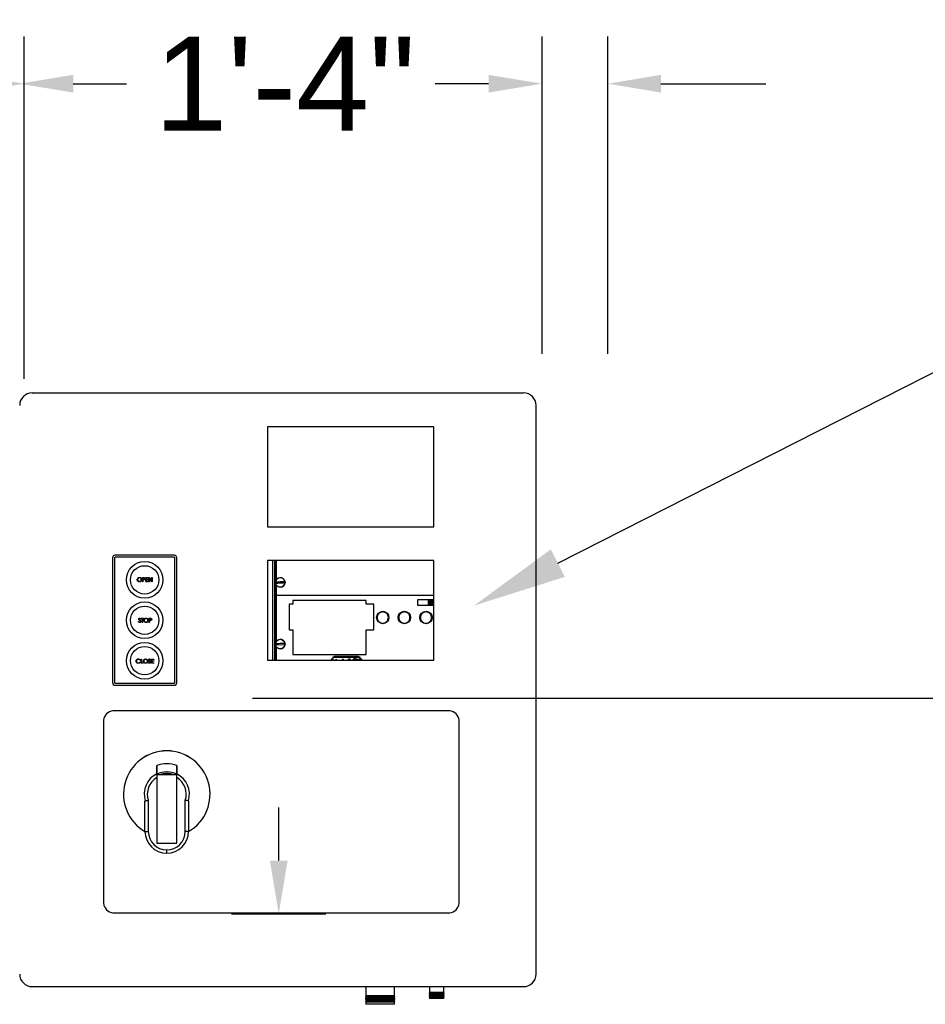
# Model space of a CAD drawing. Header units: inches. Extents: x 144.9 to 238.4, y 214.8 to 247.7.
# Tile 152 of 256: x 183.454 to 184.358, y 222.015 to 222.998. Entities that reach past the tile are written whole.
import ezdxf
from ezdxf import colors
from ezdxf.entities.mleader import LeaderData, LeaderLine
from ezdxf.math import Vec2, Vec3

# ---------------------------------------------------------------- set-up
doc = ezdxf.new("R2010")
doc.units = ezdxf.units.IN
doc.header["$LTSCALE"] = 0.25
doc.header["$MEASUREMENT"] = 0
doc.layers.add('ANNOTATIONS', color=1, linetype='Continuous')
doc.layers.add('MOTOR RH', color=7, linetype='Continuous')
doc.styles.add('ARIAL', font='arial.ttf', dxfattribs={"height": 0.09375})

msp = doc.modelspace()

# ---------------------------------------------------------------- linework, layer by layer
at = {"layer": 'ANNOTATIONS'}
for p, q in [((183.45805, 222.63902), (183.45805, 222.98082)), ((183.9753, 222.66413), (183.9753, 222.98082)), ((184.04098, 222.66413), (184.04098, 222.98082)), ((183.50696, 222.93369), (183.5601, 222.93369)), ((183.92186, 222.93369), (183.86872, 222.93369)), ((184.09412, 222.93369), (184.19872, 222.93369)), ((183.68615, 222.32049), (184.7371, 222.32049)), ((183.7123, 222.15824), (183.7123, 222.21138)), ((183.66517, 222.1051), (183.75944, 222.1051))]:
    msp.add_line(p, q, dxfattribs=at)
for points in [[(183.38038, 222.92075), (183.38038, 222.94664), (183.45805, 222.93369)], [(183.50696, 222.94255), (183.50696, 222.92484), (183.45382, 222.93369)], [(183.92186, 222.94255), (183.92186, 222.92484), (183.975, 222.93369)], [(184.09412, 222.94255), (184.09412, 222.92484), (184.04098, 222.93369)], [(183.70345, 222.15824), (183.72116, 222.15824), (183.7123, 222.1051)]]:
    msp.add_solid(points, dxfattribs=at)
at = {"layer": 'MOTOR RH'}
for p, q in [((183.95693, 222.62495), (183.466, 222.62495)), ((183.96941, 222.04488), (183.96941, 222.61248)), ((183.86735, 222.59125), (183.70098, 222.59125)), ((183.70098, 222.59125), (183.70098, 222.49143)), ((183.86735, 222.49143), (183.86735, 222.59125)), ((183.70098, 222.49143), (183.86735, 222.49143)), ((183.54628, 222.46032), (183.54628, 222.33588)), ((183.54828, 222.46032), (183.54828, 222.33588)), ((183.60785, 222.46294), (183.5489, 222.46294)), ((183.60785, 222.46094), (183.5489, 222.46094)), ((183.60847, 222.33588), (183.60847, 222.46032)), ((183.61047, 222.33588), (183.61047, 222.46032)), ((183.86735, 222.45771), (183.70098, 222.45771)), ((183.70098, 222.45771), (183.70098, 222.35816)), ((183.7065, 222.35816), (183.7065, 222.45771)), ((183.70834, 222.35816), (183.70834, 222.45771)), ((183.70873, 222.35816), (183.70873, 222.45771)), ((183.70912, 222.43715), (183.70912, 222.45771)), ((183.70978, 222.45771), (183.70978, 222.43857)), ((183.70984, 222.43866), (183.70984, 222.45771)), ((183.86735, 222.35816), (183.86735, 222.45771)), ((183.57618, 222.44076), (183.57699, 222.44076)), ((183.57618, 222.4366), (183.57618, 222.44076)), ((183.57655, 222.44034), (183.57655, 222.43895)), ((183.57731, 222.44034), (183.57655, 222.44034)), ((183.57655, 222.43895), (183.57728, 222.43894)), ((183.57685, 222.43852), (183.57655, 222.43852)), ((183.57655, 222.43852), (183.57655, 222.4366)), ((183.57959, 222.4366), (183.57959, 222.44076)), ((183.57959, 222.44076), (183.58193, 222.44076)), ((183.58193, 222.44034), (183.57996, 222.44034)), ((183.57996, 222.44034), (183.57996, 222.43906)), ((183.57996, 222.43906), (183.58193, 222.43906)), ((183.58193, 222.43863), (183.57996, 222.43863)), ((183.57996, 222.43863), (183.57996, 222.43703)), ((183.58193, 222.44076), (183.58193, 222.44034)), ((183.58193, 222.43906), (183.58193, 222.43863)), ((183.58268, 222.4366), (183.58268, 222.44076)), ((183.58268, 222.44076), (183.58276, 222.44076)), ((183.58276, 222.44076), (183.58551, 222.43749)), ((183.58305, 222.43987), (183.58305, 222.4366)), ((183.5858, 222.4366), (183.58305, 222.43987)), ((183.58551, 222.44076), (183.58588, 222.44076)), ((183.58551, 222.43749), (183.58551, 222.44076)), ((183.58588, 222.44076), (183.58588, 222.4366)), ((183.57655, 222.4366), (183.57618, 222.4366)), ((183.58193, 222.4366), (183.57959, 222.4366)), ((183.57996, 222.43703), (183.58193, 222.43703)), ((183.58193, 222.43703), (183.58193, 222.4366)), ((183.58305, 222.4366), (183.58268, 222.4366)), ((183.58588, 222.4366), (183.5858, 222.4366)), ((183.70912, 222.37558), (183.70912, 222.43458)), ((183.70978, 222.43316), (183.70978, 222.377)), ((183.70984, 222.43307), (183.70984, 222.3771)), ((183.86735, 222.42277), (183.70984, 222.42277)), ((183.72284, 222.41425), (183.72284, 222.38871)), ((183.72622, 222.41425), (183.72284, 222.41425)), ((183.72622, 222.41771), (183.72622, 222.41425)), ((183.79957, 222.41771), (183.72622, 222.41771)), ((183.79957, 222.41425), (183.79957, 222.41771)), ((183.80713, 222.41425), (183.79957, 222.41425)), ((183.80713, 222.38871), (183.80713, 222.41425)), ((183.86735, 222.41844), (183.85083, 222.41844)), ((183.85083, 222.41844), (183.85083, 222.4132)), ((183.85083, 222.4132), (183.86735, 222.4132)), ((183.8618, 222.4132), (183.8618, 222.41844)), ((183.86232, 222.4132), (183.86232, 222.41844)), ((183.86329, 222.41844), (183.86329, 222.4132)), ((183.86344, 222.4132), (183.86344, 222.41844)), ((183.86381, 222.41844), (183.86381, 222.4132)), ((183.86397, 222.4132), (183.86397, 222.41844)), ((183.86494, 222.41844), (183.86494, 222.4132)), ((183.86546, 222.41844), (183.86546, 222.4132)), ((183.57455, 222.39953), (183.57421, 222.39927)), ((183.57498, 222.40012), (183.57716, 222.40012)), ((183.57498, 222.3997), (183.57498, 222.40012)), ((183.57589, 222.3997), (183.57498, 222.3997)), ((183.57589, 222.39596), (183.57589, 222.3997)), ((183.57626, 222.3997), (183.57626, 222.39596)), ((183.57716, 222.3997), (183.57626, 222.3997)), ((183.57716, 222.40012), (183.57716, 222.3997)), ((183.58282, 222.40012), (183.58363, 222.40012)), ((183.58282, 222.39596), (183.58282, 222.40012)), ((183.58319, 222.3997), (183.58319, 222.39831)), ((183.58395, 222.3997), (183.58319, 222.3997)), ((183.57215, 222.39677), (183.5725, 222.39698)), ((183.57626, 222.39596), (183.57589, 222.39596)), ((183.58319, 222.39596), (183.58282, 222.39596)), ((183.58319, 222.39831), (183.58392, 222.3983)), ((183.58319, 222.39788), (183.58319, 222.39596)), ((183.58349, 222.39788), (183.58319, 222.39788)), ((183.72284, 222.38871), (183.72622, 222.38871)), ((183.72622, 222.38871), (183.72622, 222.364)), ((183.79957, 222.364), (183.79957, 222.38871)), ((183.79957, 222.38871), (183.80713, 222.38871)), ((183.70912, 222.35816), (183.70912, 222.37301)), ((183.7184, 222.37372), (183.70922, 222.37328)), ((183.70978, 222.37159), (183.70978, 222.35816)), ((183.70984, 222.3715), (183.70984, 222.35816)), ((183.72622, 222.36401), (183.79957, 222.36401)), ((183.72622, 222.364), (183.79957, 222.364)), ((183.72701, 222.364), (183.72701, 222.36401)), ((183.72753, 222.364), (183.72753, 222.36401)), ((183.72849, 222.36401), (183.72849, 222.364)), ((183.72865, 222.364), (183.72865, 222.36401)), ((183.72902, 222.36401), (183.72902, 222.364)), ((183.72918, 222.364), (183.72918, 222.36401)), ((183.73015, 222.36401), (183.73015, 222.364)), ((183.73066, 222.36401), (183.73066, 222.364)), ((183.7572, 222.364), (183.7572, 222.36401)), ((183.75785, 222.364), (183.75785, 222.36401)), ((183.76309, 222.36401), (183.76309, 222.364)), ((183.76375, 222.36401), (183.76375, 222.364)), ((183.76671, 222.35816), (183.76671, 222.36159)), ((183.76671, 222.36159), (183.79333, 222.36159)), ((183.79333, 222.36136), (183.76671, 222.36136)), ((183.79333, 222.36096), (183.76671, 222.36096)), ((183.76781, 222.36185), (183.76781, 222.36159)), ((183.79204, 222.36185), (183.76781, 222.36185)), ((183.77552, 222.35816), (183.77627, 222.35975)), ((183.77627, 222.35975), (183.77631, 222.35975)), ((183.77631, 222.35975), (183.77705, 222.35816)), ((183.78191, 222.35975), (183.78252, 222.35975)), ((183.78191, 222.35816), (183.78191, 222.35975)), ((183.79031, 222.35975), (183.79061, 222.35975)), ((183.79098, 222.35816), (183.79031, 222.35975)), ((183.79061, 222.35975), (183.79128, 222.35816)), ((183.79202, 222.35816), (183.79269, 222.35975)), ((183.79204, 222.36159), (183.79204, 222.36185)), ((183.79299, 222.35975), (183.79232, 222.35816)), ((183.79269, 222.35975), (183.79299, 222.35975)), ((183.79333, 222.36159), (183.79333, 222.35816)), ((183.57389, 222.35862), (183.57356, 222.35837)), ((183.57356, 222.35624), (183.57389, 222.35599)), ((183.57474, 222.35938), (183.57511, 222.35938)), ((183.57474, 222.35522), (183.57474, 222.35938)), ((183.57671, 222.35522), (183.57474, 222.35522)), ((183.57511, 222.35938), (183.57511, 222.35565)), ((183.57511, 222.35565), (183.57671, 222.35565)), ((183.57671, 222.35565), (183.57671, 222.35522)), ((183.58199, 222.35603), (183.58234, 222.35624)), ((183.58439, 222.35879), (183.58405, 222.35853)), ((183.5853, 222.35522), (183.5853, 222.35938)), ((183.5853, 222.35938), (183.58764, 222.35938)), ((183.58764, 222.35522), (183.5853, 222.35522)), ((183.58567, 222.35896), (183.58567, 222.35768)), ((183.58764, 222.35896), (183.58567, 222.35896)), ((183.58567, 222.35768), (183.58764, 222.35768)), ((183.58567, 222.35725), (183.58567, 222.35565)), ((183.58764, 222.35725), (183.58567, 222.35725)), ((183.58567, 222.35565), (183.58764, 222.35565)), ((183.58764, 222.35938), (183.58764, 222.35896)), ((183.58764, 222.35768), (183.58764, 222.35725)), ((183.58764, 222.35565), (183.58764, 222.35522)), ((183.70098, 222.35816), (183.86735, 222.35816)), ((183.76671, 222.35923), (183.76453, 222.35923)), ((183.76453, 222.35923), (183.76453, 222.35816)), ((183.76863, 222.35831), (183.76955, 222.35831)), ((183.76863, 222.35816), (183.76863, 222.35831)), ((183.76955, 222.35923), (183.76983, 222.35923)), ((183.76955, 222.35831), (183.76955, 222.35923)), ((183.76983, 222.35923), (183.76983, 222.35831)), ((183.76983, 222.35831), (183.77075, 222.35831)), ((183.77075, 222.35831), (183.77075, 222.35816)), ((183.77629, 222.35914), (183.77582, 222.35816)), ((183.77674, 222.35816), (183.77629, 222.35914)), ((183.78219, 222.35943), (183.78219, 222.35843)), ((183.78257, 222.35943), (183.78219, 222.35943)), ((183.78219, 222.35843), (183.78238, 222.35843)), ((183.79532, 222.35923), (183.79333, 222.35923)), ((183.79532, 222.35816), (183.79532, 222.35923)), ((183.5489, 222.33525), (183.60785, 222.33525)), ((183.5489, 222.33326), (183.60785, 222.33326)), ((183.88312, 222.30772), (183.54673, 222.30772)), ((183.53725, 222.29824), (183.53725, 222.11557)), ((183.8926, 222.11557), (183.8926, 222.29824)), ((183.61046, 222.24389), (183.59049, 222.24389)), ((183.59049, 222.24389), (183.59049, 222.17557)), ((183.61046, 222.17557), (183.61046, 222.24389)), ((183.5787, 222.18737), (183.5787, 222.21718)), ((183.58202, 222.21839), (183.58202, 222.18737)), ((183.61891, 222.18737), (183.61891, 222.21839)), ((183.62224, 222.21718), (183.62224, 222.18737)), ((183.5787, 222.18737), (183.58202, 222.18737)), ((183.62224, 222.18737), (183.61891, 222.18737)), ((183.59049, 222.17557), (183.61046, 222.17557)), ((183.60047, 222.16559), (183.60047, 222.16892)), ((183.54673, 222.10609), (183.88312, 222.10609)), ((183.466, 222.03241), (183.95693, 222.03241)), ((183.79942, 222.03241), (183.79942, 222.02328)), ((183.82803, 222.02328), (183.82803, 222.03241)), ((183.86274, 222.02694), (183.86241, 222.02675)), ((183.86241, 222.02675), (183.86274, 222.02656)), ((183.86241, 222.02675), (183.87771, 222.02675)), ((183.86274, 222.02628), (183.86241, 222.02608)), ((183.86241, 222.02608), (183.86274, 222.02589)), ((183.86241, 222.02608), (183.87771, 222.02608)), ((183.86274, 222.02561), (183.86241, 222.02542)), ((183.86274, 222.03241), (183.86274, 222.02694)), ((183.86274, 222.02694), (183.87738, 222.02694)), ((183.86274, 222.02656), (183.86274, 222.02628)), ((183.86274, 222.02656), (183.87738, 222.02656)), ((183.86274, 222.02628), (183.87738, 222.02628)), ((183.86274, 222.02589), (183.86274, 222.02561)), ((183.86274, 222.02589), (183.87738, 222.02589)), ((183.86274, 222.02561), (183.87738, 222.02561)), ((183.87738, 222.02694), (183.87738, 222.03241)), ((183.87771, 222.02675), (183.87738, 222.02694)), ((183.87738, 222.02656), (183.87771, 222.02675)), ((183.87738, 222.02628), (183.87738, 222.02656)), ((183.87771, 222.02608), (183.87738, 222.02628)), ((183.87738, 222.02589), (183.87771, 222.02608)), ((183.87738, 222.02561), (183.87738, 222.02589)), ((183.87771, 222.02542), (183.87738, 222.02561)), ((183.79942, 222.02328), (183.79909, 222.02309)), ((183.79909, 222.02309), (183.79942, 222.0229)), ((183.79909, 222.02309), (183.82837, 222.02309)), ((183.79942, 222.02245), (183.79909, 222.02226)), ((183.79909, 222.02226), (183.79942, 222.02207)), ((183.79909, 222.02226), (183.82837, 222.02226)), ((183.79942, 222.02162), (183.79909, 222.02143)), ((183.79909, 222.02143), (183.79942, 222.02123)), ((183.79909, 222.02143), (183.82837, 222.02143)), ((183.79942, 222.02079), (183.79909, 222.0206)), ((183.79909, 222.0206), (183.79942, 222.0204)), ((183.79909, 222.0206), (183.82837, 222.0206)), ((183.79942, 222.01996), (183.79909, 222.01976)), ((183.79909, 222.01976), (183.79942, 222.01957)), ((183.79909, 222.01976), (183.82837, 222.01976)), ((183.79942, 222.01912), (183.79909, 222.01893)), ((183.79909, 222.01893), (183.79942, 222.01874)), ((183.79909, 222.01893), (183.82837, 222.01893)), ((183.79942, 222.01829), (183.79909, 222.0181)), ((183.79909, 222.0181), (183.79942, 222.01791)), ((183.79909, 222.0181), (183.82837, 222.0181)), ((183.79942, 222.01746), (183.79909, 222.01727)), ((183.79909, 222.01727), (183.79942, 222.01708)), ((183.79909, 222.01727), (183.82837, 222.01727)), ((183.82803, 222.02328), (183.79942, 222.02328)), ((183.79942, 222.0229), (183.79942, 222.02245)), ((183.79942, 222.0229), (183.82803, 222.0229)), ((183.82803, 222.02245), (183.79942, 222.02245)), ((183.79942, 222.02207), (183.79942, 222.02162)), ((183.79942, 222.02207), (183.82803, 222.02207)), ((183.82803, 222.02162), (183.79942, 222.02162)), ((183.79942, 222.02123), (183.79942, 222.02079)), ((183.79942, 222.02123), (183.82803, 222.02123)), ((183.82803, 222.02079), (183.79942, 222.02079)), ((183.79942, 222.0204), (183.79942, 222.01996)), ((183.79942, 222.0204), (183.82803, 222.0204)), ((183.82803, 222.01996), (183.79942, 222.01996)), ((183.79942, 222.01957), (183.79942, 222.01912)), ((183.79942, 222.01957), (183.82803, 222.01957)), ((183.82803, 222.01912), (183.79942, 222.01912)), ((183.79942, 222.01874), (183.79942, 222.01829)), ((183.79942, 222.01874), (183.82803, 222.01874)), ((183.82803, 222.01829), (183.79942, 222.01829)), ((183.79942, 222.01791), (183.79942, 222.01746)), ((183.79942, 222.01791), (183.82803, 222.01791)), ((183.82803, 222.01746), (183.79942, 222.01746)), ((183.79942, 222.01708), (183.79942, 222.01477)), ((183.79942, 222.01708), (183.82803, 222.01708)), ((183.82837, 222.02309), (183.82803, 222.02328)), ((183.82803, 222.0229), (183.82837, 222.02309)), ((183.82803, 222.02245), (183.82803, 222.0229)), ((183.82837, 222.02226), (183.82803, 222.02245)), ((183.82803, 222.02207), (183.82837, 222.02226)), ((183.82803, 222.02162), (183.82803, 222.02207)), ((183.82837, 222.02143), (183.82803, 222.02162)), ((183.82803, 222.02123), (183.82837, 222.02143)), ((183.82803, 222.02079), (183.82803, 222.02123)), ((183.82837, 222.0206), (183.82803, 222.02079)), ((183.82803, 222.0204), (183.82837, 222.0206)), ((183.82803, 222.01996), (183.82803, 222.0204)), ((183.82837, 222.01976), (183.82803, 222.01996)), ((183.82803, 222.01957), (183.82837, 222.01976)), ((183.82803, 222.01912), (183.82803, 222.01957)), ((183.82837, 222.01893), (183.82803, 222.01912)), ((183.82803, 222.01874), (183.82837, 222.01893)), ((183.82803, 222.01829), (183.82803, 222.01874)), ((183.82837, 222.0181), (183.82803, 222.01829)), ((183.82803, 222.01791), (183.82837, 222.0181)), ((183.82803, 222.01746), (183.82803, 222.01791)), ((183.82837, 222.01727), (183.82803, 222.01746)), ((183.82803, 222.01708), (183.82837, 222.01727)), ((183.82803, 222.01477), (183.82803, 222.01708)), ((183.86241, 222.02542), (183.86274, 222.02523)), ((183.86241, 222.02542), (183.87771, 222.02542)), ((183.86274, 222.02495), (183.86241, 222.02475)), ((183.86241, 222.02475), (183.86274, 222.02456)), ((183.86241, 222.02475), (183.87771, 222.02475)), ((183.86274, 222.02428), (183.86241, 222.02409)), ((183.86241, 222.02409), (183.86274, 222.0239)), ((183.86241, 222.02409), (183.87771, 222.02409)), ((183.86274, 222.02362), (183.86241, 222.02342)), ((183.86241, 222.02342), (183.86274, 222.02323)), ((183.86241, 222.02342), (183.87771, 222.02342)), ((183.86274, 222.02295), (183.86241, 222.02276)), ((183.86241, 222.02276), (183.86274, 222.02257)), ((183.86241, 222.02276), (183.87771, 222.02276)), ((183.86274, 222.02228), (183.86241, 222.02209)), ((183.86241, 222.02209), (183.86274, 222.0219)), ((183.86241, 222.02209), (183.87771, 222.02209)), ((183.86274, 222.02523), (183.86274, 222.02495)), ((183.86274, 222.02523), (183.87738, 222.02523)), ((183.86274, 222.02495), (183.87738, 222.02495)), ((183.86274, 222.02456), (183.86274, 222.02428)), ((183.86274, 222.02456), (183.87738, 222.02456)), ((183.86274, 222.02428), (183.87738, 222.02428)), ((183.86274, 222.0239), (183.86274, 222.02362)), ((183.86274, 222.0239), (183.87738, 222.0239)), ((183.86274, 222.02362), (183.87738, 222.02362)), ((183.86274, 222.02323), (183.86274, 222.02295)), ((183.86274, 222.02323), (183.87738, 222.02323)), ((183.86274, 222.02295), (183.87738, 222.02295)), ((183.86274, 222.02257), (183.86274, 222.02228)), ((183.86274, 222.02257), (183.87738, 222.02257)), ((183.86274, 222.02228), (183.87738, 222.02228)), ((183.86274, 222.0219), (183.86274, 222.02043)), ((183.86274, 222.0219), (183.87738, 222.0219)), ((183.87738, 222.02043), (183.86274, 222.02043)), ((183.87738, 222.02523), (183.87771, 222.02542)), ((183.87738, 222.02495), (183.87738, 222.02523)), ((183.87771, 222.02475), (183.87738, 222.02495)), ((183.87738, 222.02456), (183.87771, 222.02475)), ((183.87738, 222.02428), (183.87738, 222.02456)), ((183.87771, 222.02409), (183.87738, 222.02428)), ((183.87738, 222.0239), (183.87771, 222.02409)), ((183.87738, 222.02362), (183.87738, 222.0239)), ((183.87771, 222.02342), (183.87738, 222.02362)), ((183.87738, 222.02323), (183.87771, 222.02342)), ((183.87738, 222.02295), (183.87738, 222.02323)), ((183.87771, 222.02276), (183.87738, 222.02295)), ((183.87738, 222.02257), (183.87771, 222.02276)), ((183.87738, 222.02228), (183.87738, 222.02257)), ((183.87771, 222.02209), (183.87738, 222.02228)), ((183.87738, 222.0219), (183.87771, 222.02209)), ((183.87738, 222.02043), (183.87738, 222.0219)), ((183.82803, 222.01477), (183.79942, 222.01477))]:
    msp.add_line(p, q, dxfattribs=at)
at = {"layer": 'MOTOR RH', "flags": 128}
for points in [[(183.70914, 222.43644), (183.71024, 222.43649), (183.71138, 222.43655), (183.71255, 222.43661), (183.71373, 222.43666), (183.71492, 222.43672), (183.71609, 222.43678), (183.71723, 222.43683), (183.71832, 222.43689)], [(183.7184, 222.43529), (183.7173, 222.43524), (183.71616, 222.43518), (183.71499, 222.43513), (183.71381, 222.43507), (183.71263, 222.43501), (183.71146, 222.43495), (183.71032, 222.4349), (183.70922, 222.43485)], [(183.70914, 222.37487), (183.71024, 222.37493), (183.71138, 222.37498), (183.71255, 222.37504), (183.71373, 222.3751), (183.71492, 222.37515), (183.71609, 222.37521), (183.71723, 222.37527), (183.71832, 222.37532)]]:
    msp.add_lwpolyline(points, dxfattribs=at)
at = {"layer": 'MOTOR RH'}
for centre, radius in [((183.57838, 222.43846), 0.0183), ((183.57838, 222.43846), 0.01414), ((183.71377, 222.43587), 0.00482), ((183.57838, 222.3981), 0.0183), ((183.57838, 222.3981), 0.01414), ((183.81621, 222.40082), 0.00622), ((183.83782, 222.40082), 0.00622), ((183.85944, 222.40082), 0.00622), ((183.57838, 222.35773), 0.0183), ((183.57838, 222.35773), 0.01414), ((183.71377, 222.3743), 0.00482)]:
    msp.add_circle(centre, radius, dxfattribs=at)
for centre, radius, start, end in [((183.466, 222.61248), 0.01248, 90, 180), ((183.95693, 222.61248), 0.01248, 0, 90), ((183.5489, 222.46032), 0.00262, 90, 180), ((183.5489, 222.46032), 0.000624, 90, 180), ((183.60785, 222.46032), 0.00262, 0, 90), ((183.60785, 222.46032), 0.000624, 0, 90), ((183.71377, 222.43587), 0.00466, 12.63519, 172.92017), ((183.71377, 222.43587), 0.00473, 173.04894, 192.50643), ((183.71377, 222.43587), 0.00466, 192.63519, 352.92017), ((183.71377, 222.43587), 0.00473, 353.04894, 12.50643), ((183.71377, 222.3743), 0.00473, 173.04894, 192.50643), ((183.71377, 222.3743), 0.00466, 12.63519, 172.92017), ((183.71377, 222.3743), 0.00466, 192.63519, 352.92017), ((183.71377, 222.3743), 0.00473, 353.04894, 12.50643), ((183.5489, 222.33588), 0.00262, 180, 270), ((183.5489, 222.33588), 0.000624, 180, 270), ((183.60785, 222.33588), 0.00262, 270, 0), ((183.60785, 222.33588), 0.000624, 270, 0), ((183.54823, 222.29674), 0.01108, 97.7581, 172.2419), ((183.88162, 222.29674), 0.01108, 7.7581, 82.2419), ((183.60047, 222.22454), 0.04323, 300.24251, 239.75753), ((183.60047, 222.22454), 0.04322, 300.24806, 239.75196), ((183.60047, 222.22454), 0.03025, 70.721, 109.2554), ((183.60047, 222.22454), 0.02257, 116.23161, 197.09777), ((183.60047, 222.22454), 0.02217, 63.22591, 116.74005), ((183.60047, 222.22454), 0.02061, 69.85267, 110.14733), ((183.60047, 222.22454), 0.02257, 342.90223, 63.7351), ((183.60047, 222.22454), 0.01944, 120.86903, 198.43237), ((183.60047, 222.22454), 0.01944, 341.56763, 59.09059), ((183.60047, 222.18737), 0.02178, 180, 270), ((183.60047, 222.18737), 0.01845, 180, 269.99537), ((183.60046, 222.18737), 0.02178, 270.02568, 0), ((183.60046, 222.18737), 0.01845, 270.02568, 0), ((183.54823, 222.11707), 0.01108, 187.7581, 262.2419), ((183.88162, 222.11707), 0.01108, 277.7581, 352.2419), ((183.466, 222.04488), 0.01248, 180, 270), ((183.95693, 222.04488), 0.01248, 270, 0)]:
    msp.add_arc(centre, radius, start, end, dxfattribs=at)
for points, knots in [([(183.57095, 222.43866), (183.57099, 222.43898), (183.57107, 222.43963), (183.57163, 222.44036), (183.57235, 222.44079), (183.57286, 222.44084), (183.57311, 222.44087)], [0, 0, 0, 0, 0.279731, 0.559326, 0.77968, 1, 1, 1, 1]), ([(183.57314, 222.4365), (183.57282, 222.43653), (183.57218, 222.4366), (183.57146, 222.43719), (183.57102, 222.4379), (183.57097, 222.43841), (183.57095, 222.43866)], [0, 0, 0, 0, 0.279663, 0.559353, 0.779636, 1, 1, 1, 1]), ([(183.57313, 222.44044), (183.57287, 222.44041), (183.57234, 222.44034), (183.57174, 222.43988), (183.57138, 222.43929), (183.57134, 222.43887), (183.57132, 222.43867)], [0, 0, 0, 0, 0.279627, 0.559351, 0.779632, 1, 1, 1, 1]), ([(183.57132, 222.43867), (183.57136, 222.4384), (183.57142, 222.43788), (183.57192, 222.43731), (183.57251, 222.43697), (183.57292, 222.43694), (183.57313, 222.43692)], [0, 0, 0, 0, 0.279417, 0.559078, 0.779478, 1, 1, 1, 1]), ([(183.57311, 222.44087), (183.57344, 222.44083), (183.57409, 222.44077), (183.57482, 222.44018), (183.57526, 222.43945), (183.5753, 222.43894), (183.57532, 222.43868)], [0, 0, 0, 0, 0.279766, 0.559356, 0.77957, 1, 1, 1, 1]), ([(183.57495, 222.43868), (183.57492, 222.43895), (183.57485, 222.43948), (183.57435, 222.44005), (183.57375, 222.44038), (183.57333, 222.44042), (183.57313, 222.44044)], [0, 0, 0, 0, 0.279463, 0.558871, 0.779515, 1, 1, 1, 1]), ([(183.57313, 222.43692), (183.57339, 222.43695), (183.57392, 222.43701), (183.57453, 222.43747), (183.57489, 222.43806), (183.57493, 222.43848), (183.57495, 222.43868)], [0, 0, 0, 0, 0.279831, 0.559389, 0.77965, 1, 1, 1, 1]), ([(183.57532, 222.43868), (183.57529, 222.43836), (183.57521, 222.43772), (183.57462, 222.437), (183.5739, 222.43656), (183.5734, 222.43652), (183.57314, 222.4365)], [0, 0, 0, 0, 0.279632, 0.559342, 0.779597, 1, 1, 1, 1]), ([(183.57791, 222.43859), (183.57771, 222.43857), (183.57736, 222.43852), (183.577, 222.43852), (183.57685, 222.43852)], [0, 0, 0, 0, 0.559697, 1, 1, 1, 1]), ([(183.57699, 222.44076), (183.57717, 222.44076), (183.57749, 222.44076), (183.5778, 222.44072), (183.57794, 222.4407)], [0, 0, 0, 0, 0.560312, 1, 1, 1, 1]), ([(183.57728, 222.43894), (183.57753, 222.43894), (183.57785, 222.43894), (183.57815, 222.43915), (183.57831, 222.43934), (183.57834, 222.43952), (183.57836, 222.43964)], [0, 0, 0, 0, 0.499719, 0.625348, 0.751078, 1, 1, 1, 1]), ([(183.57836, 222.43964), (183.57834, 222.43976), (183.57831, 222.43994), (183.57816, 222.44013), (183.57787, 222.44034), (183.57756, 222.44034), (183.57731, 222.44034)], [0, 0, 0, 0, 0.248963, 0.37473, 0.500379, 1, 1, 1, 1]), ([(183.57874, 222.43965), (183.57873, 222.43951), (183.57871, 222.43923), (183.5785, 222.4389), (183.57821, 222.43869), (183.57801, 222.43862), (183.57791, 222.43859)], [0, 0, 0, 0, 0.2801, 0.559328, 0.779458, 1, 1, 1, 1]), ([(183.57794, 222.4407), (183.57806, 222.44065), (183.57832, 222.44056), (183.57858, 222.44028), (183.57872, 222.43996), (183.57873, 222.43975), (183.57874, 222.43965)], [0, 0, 0, 0, 0.279707, 0.559375, 0.779503, 1, 1, 1, 1]), ([(183.57242, 222.39926), (183.57244, 222.39941), (183.57247, 222.3997), (183.57276, 222.40002), (183.5731, 222.4002), (183.57333, 222.40022), (183.57344, 222.40023)], [0, 0, 0, 0, 0.279549, 0.558796, 0.779376, 1, 1, 1, 1]), ([(183.57265, 222.39863), (183.57258, 222.39873), (183.57245, 222.39893), (183.57243, 222.39916), (183.57242, 222.39926)], [0, 0, 0, 0, 0.559837, 1, 1, 1, 1]), ([(183.5734, 222.3998), (183.57332, 222.3998), (183.57315, 222.39978), (183.57295, 222.39965), (183.57281, 222.39948), (183.5728, 222.39934), (183.57279, 222.39928)], [0, 0, 0, 0, 0.280272, 0.55993, 0.779919, 1, 1, 1, 1]), ([(183.57279, 222.39928), (183.5728, 222.39922), (183.57281, 222.3991), (183.5729, 222.39891), (183.573, 222.3988), (183.57307, 222.39874)], [0, 0, 0, 0, 0.2799479, 0.5597749, 1, 1, 1, 1]), ([(183.57421, 222.39927), (183.5741, 222.39942), (183.57393, 222.39963), (183.57363, 222.39979), (183.57348, 222.3998), (183.5734, 222.3998)], [0, 0, 0, 0, 0.559818, 0.77985, 1, 1, 1, 1]), ([(183.57344, 222.40023), (183.57357, 222.40022), (183.57383, 222.40019), (183.57423, 222.39995), (183.57443, 222.39969), (183.57455, 222.39953)], [0, 0, 0, 0, 0.279751, 0.559499, 1, 1, 1, 1]), ([(183.57759, 222.39803), (183.57763, 222.39835), (183.57771, 222.39899), (183.57828, 222.39972), (183.57899, 222.40015), (183.5795, 222.4002), (183.57975, 222.40023)], [0, 0, 0, 0, 0.279731, 0.559325, 0.779681, 1, 1, 1, 1]), ([(183.57977, 222.3998), (183.57951, 222.39977), (183.57898, 222.3997), (183.57838, 222.39924), (183.57802, 222.39865), (183.57798, 222.39823), (183.57796, 222.39803)], [0, 0, 0, 0, 0.279626, 0.559346, 0.779627, 1, 1, 1, 1]), ([(183.57975, 222.40023), (183.58008, 222.4002), (183.58073, 222.40013), (183.58146, 222.39954), (183.5819, 222.39881), (183.58194, 222.3983), (183.58196, 222.39805)], [0, 0, 0, 0, 0.279768, 0.559357, 0.77957, 1, 1, 1, 1]), ([(183.58159, 222.39805), (183.58156, 222.39831), (183.58149, 222.39884), (183.58099, 222.39941), (183.58039, 222.39974), (183.57998, 222.39978), (183.57977, 222.3998)], [0, 0, 0, 0, 0.27947, 0.55887, 0.779518, 1, 1, 1, 1]), ([(183.58363, 222.40012), (183.58381, 222.40012), (183.58413, 222.40013), (183.58444, 222.40008), (183.58458, 222.40006)], [0, 0, 0, 0, 0.560314, 1, 1, 1, 1]), ([(183.58392, 222.3983), (183.58417, 222.3983), (183.58449, 222.3983), (183.5848, 222.39851), (183.58496, 222.3987), (183.58498, 222.39888), (183.585, 222.39901)], [0, 0, 0, 0, 0.499724, 0.625347, 0.751089, 1, 1, 1, 1]), ([(183.585, 222.39901), (183.58498, 222.39913), (183.58496, 222.39931), (183.5848, 222.39949), (183.58451, 222.3997), (183.5842, 222.3997), (183.58395, 222.3997)], [0, 0, 0, 0, 0.2489749, 0.3747309, 0.5003825, 1, 1, 1, 1]), ([(183.58538, 222.39901), (183.58537, 222.39887), (183.58535, 222.3986), (183.58514, 222.39826), (183.58485, 222.39805), (183.58465, 222.39798), (183.58455, 222.39795)], [0, 0, 0, 0, 0.280099, 0.559325, 0.779463, 1, 1, 1, 1]), ([(183.58458, 222.40006), (183.58471, 222.40002), (183.58496, 222.39992), (183.58522, 222.39964), (183.58536, 222.39932), (183.58537, 222.39911), (183.58538, 222.39901)], [0, 0, 0, 0, 0.2797041, 0.5593845, 0.7795145, 1, 1, 1, 1]), ([(183.82178, 222.40082), (183.8217, 222.40012), (183.82159, 222.39905), (183.82089, 222.39775), (183.82017, 222.39686), (183.81928, 222.39614), (183.81799, 222.39546), (183.81621, 222.39512), (183.81443, 222.39546), (183.81313, 222.39614), (183.81224, 222.39686), (183.81152, 222.39775), (183.81085, 222.39905), (183.81051, 222.40082), (183.81085, 222.4026), (183.81152, 222.4039), (183.81224, 222.40479), (183.81313, 222.40551), (183.81443, 222.40619), (183.81621, 222.40653), (183.81799, 222.40619), (183.81928, 222.40551), (183.82017, 222.40479), (183.82089, 222.4039), (183.82159, 222.4026), (183.8217, 222.40153), (183.82178, 222.40082)], [0, 0, 0, 0, 0.059864, 0.09209, 0.125, 0.157909, 0.190136, 0.25, 0.309864, 0.34209, 0.375, 0.40791, 0.440135, 0.5, 0.559864, 0.59209, 0.625, 0.65791, 0.690135, 0.75, 0.809864, 0.84209, 0.875, 0.90791, 0.940135, 1, 1, 1, 1]), ([(183.84339, 222.40082), (183.84332, 222.40012), (183.8432, 222.39905), (183.84251, 222.39775), (183.84179, 222.39686), (183.8409, 222.39614), (183.8396, 222.39546), (183.83782, 222.39512), (183.83605, 222.39546), (183.83475, 222.39614), (183.83386, 222.39686), (183.83313, 222.39775), (183.83246, 222.39905), (183.83212, 222.40082), (183.83246, 222.4026), (183.83313, 222.4039), (183.83386, 222.40479), (183.83475, 222.40551), (183.83605, 222.40619), (183.83782, 222.40653), (183.8396, 222.40619), (183.8409, 222.40551), (183.84179, 222.40479), (183.84251, 222.4039), (183.8432, 222.4026), (183.84332, 222.40153), (183.84339, 222.40082)], [0, 0, 0, 0, 0.059864, 0.09209, 0.125, 0.15791, 0.190136, 0.25, 0.309864, 0.34209, 0.375, 0.40791, 0.440135, 0.5, 0.559864, 0.59209, 0.625, 0.65791, 0.690136, 0.75, 0.809864, 0.84209, 0.875, 0.90791, 0.940135, 1, 1, 1, 1]), ([(183.865, 222.40082), (183.86493, 222.40012), (183.86482, 222.39905), (183.86412, 222.39775), (183.8634, 222.39686), (183.86251, 222.39614), (183.86121, 222.39546), (183.85944, 222.39512), (183.85766, 222.39546), (183.85636, 222.39614), (183.85547, 222.39686), (183.85475, 222.39775), (183.85408, 222.39905), (183.85374, 222.40082), (183.85408, 222.4026), (183.85475, 222.4039), (183.85547, 222.40479), (183.85636, 222.40551), (183.85766, 222.40619), (183.85944, 222.40653), (183.86121, 222.40619), (183.86251, 222.40551), (183.8634, 222.40479), (183.86412, 222.4039), (183.86482, 222.4026), (183.86493, 222.40153), (183.865, 222.40082)], [0, 0, 0, 0, 0.059864, 0.09209, 0.125, 0.15791, 0.190135, 0.25, 0.309864, 0.34209, 0.375, 0.407909, 0.440136, 0.5, 0.559864, 0.59209, 0.624999, 0.657909, 0.690136, 0.75, 0.809864, 0.84209, 0.875, 0.90791, 0.940135, 1, 1, 1, 1]), ([(183.57342, 222.39586), (183.57326, 222.39587), (183.57296, 222.3959), (183.57248, 222.39622), (183.57228, 222.39656), (183.57215, 222.39677)], [0, 0, 0, 0, 0.279879, 0.559662, 1, 1, 1, 1]), ([(183.5725, 222.39698), (183.57263, 222.39679), (183.5728, 222.39652), (183.57315, 222.39631), (183.57333, 222.39629), (183.57342, 222.39628)], [0, 0, 0, 0, 0.559324, 0.779784, 1, 1, 1, 1]), ([(183.57333, 222.39806), (183.5732, 222.39816), (183.57296, 222.39833), (183.57274, 222.39854), (183.57265, 222.39863)], [0, 0, 0, 0, 0.560405, 1, 1, 1, 1]), ([(183.57307, 222.39874), (183.57317, 222.39866), (183.57335, 222.39852), (183.57354, 222.39838), (183.57363, 222.39833)], [0, 0, 0, 0, 0.559909, 1, 1, 1, 1]), ([(183.57408, 222.3974), (183.57395, 222.39753), (183.57373, 222.39778), (183.57345, 222.39797), (183.57333, 222.39806)], [0, 0, 0, 0, 0.559492, 1, 1, 1, 1]), ([(183.57342, 222.39628), (183.57353, 222.3963), (183.57375, 222.39632), (183.57403, 222.39649), (183.5742, 222.39673), (183.57422, 222.3969), (183.57423, 222.39699)], [0, 0, 0, 0, 0.280273, 0.560145, 0.780153, 1, 1, 1, 1]), ([(183.57461, 222.39698), (183.57458, 222.39681), (183.57454, 222.39647), (183.5742, 222.39611), (183.57382, 222.39589), (183.57355, 222.39587), (183.57342, 222.39586)], [0, 0, 0, 0, 0.279183, 0.559084, 0.779443, 1, 1, 1, 1]), ([(183.57363, 222.39833), (183.57389, 222.39813), (183.57425, 222.39786), (183.57456, 222.39736), (183.57459, 222.39711), (183.57461, 222.39698)], [0, 0, 0, 0, 0.560115, 0.780279, 1, 1, 1, 1]), ([(183.57423, 222.39699), (183.57422, 222.39707), (183.5742, 222.39722), (183.57412, 222.39734), (183.57408, 222.3974)], [0, 0, 0, 0, 0.558992, 1, 1, 1, 1]), ([(183.57978, 222.39586), (183.57946, 222.39589), (183.57882, 222.39596), (183.5781, 222.39655), (183.57766, 222.39727), (183.57761, 222.39777), (183.57759, 222.39803)], [0, 0, 0, 0, 0.279664, 0.559354, 0.779636, 1, 1, 1, 1]), ([(183.57796, 222.39803), (183.578, 222.39777), (183.57806, 222.39724), (183.57856, 222.39668), (183.57915, 222.39633), (183.57956, 222.3963), (183.57977, 222.39628)], [0, 0, 0, 0, 0.279412, 0.559074, 0.779476, 1, 1, 1, 1]), ([(183.57977, 222.39628), (183.58003, 222.39631), (183.58056, 222.39637), (183.58117, 222.39683), (183.58153, 222.39742), (183.58157, 222.39784), (183.58159, 222.39805)], [0, 0, 0, 0, 0.279829, 0.559387, 0.779656, 1, 1, 1, 1]), ([(183.58196, 222.39805), (183.58193, 222.39772), (183.58185, 222.39708), (183.58126, 222.39636), (183.58054, 222.39592), (183.58004, 222.39588), (183.57978, 222.39586)], [0, 0, 0, 0, 0.279627, 0.559342, 0.779597, 1, 1, 1, 1]), ([(183.58455, 222.39795), (183.58435, 222.39793), (183.584, 222.39788), (183.58364, 222.39788), (183.58349, 222.39788)], [0, 0, 0, 0, 0.559694, 1, 1, 1, 1]), ([(183.78252, 222.35975), (183.78265, 222.35975), (183.78292, 222.35974), (183.78327, 222.35958), (183.78348, 222.35929), (183.7835, 222.35908), (183.78351, 222.35898)], [0, 0, 0, 0, 0.281315, 0.559924, 0.779932, 1, 1, 1, 1]), ([(183.78663, 222.35818), (183.78666, 222.35842), (183.78672, 222.3589), (183.78714, 222.35945), (183.78768, 222.35978), (183.78806, 222.35981), (183.78825, 222.35983)], [0, 0, 0, 0, 0.2797299, 0.5593269, 0.7796812, 1, 1, 1, 1]), ([(183.78825, 222.35983), (183.78849, 222.35981), (183.78898, 222.35976), (183.78953, 222.35931), (183.78986, 222.35877), (183.78989, 222.35839), (183.78991, 222.35819)], [0, 0, 0, 0, 0.279769, 0.55936, 0.779572, 1, 1, 1, 1]), ([(183.56983, 222.35733), (183.56987, 222.35765), (183.56995, 222.35831), (183.57056, 222.35902), (183.5713, 222.35943), (183.57182, 222.35947), (183.57207, 222.35949)], [0, 0, 0, 0, 0.2795135, 0.5590797, 0.7793734, 1, 1, 1, 1]), ([(183.57036, 222.35584), (183.57019, 222.3561), (183.56988, 222.35655), (183.56985, 222.35709), (183.56983, 222.35733)], [0, 0, 0, 0, 0.559029, 1, 1, 1, 1]), ([(183.57205, 222.35906), (183.57178, 222.35903), (183.57125, 222.35897), (183.57063, 222.35852), (183.57026, 222.35793), (183.57023, 222.35751), (183.57021, 222.3573)], [0, 0, 0, 0, 0.2798556, 0.5595178, 0.779687, 1, 1, 1, 1]), ([(183.57021, 222.3573), (183.57024, 222.35703), (183.5703, 222.35649), (183.57082, 222.35591), (183.57144, 222.35559), (183.57186, 222.35556), (183.57207, 222.35554)], [0, 0, 0, 0, 0.279434, 0.558922, 0.779283, 1, 1, 1, 1]), ([(183.57208, 222.35512), (183.57171, 222.35515), (183.57105, 222.3552), (183.57057, 222.35565), (183.57036, 222.35584)], [0, 0, 0, 0, 0.559804, 1, 1, 1, 1]), ([(183.57356, 222.35837), (183.57332, 222.35859), (183.57289, 222.35899), (183.57231, 222.35904), (183.57205, 222.35906)], [0, 0, 0, 0, 0.558427, 1, 1, 1, 1]), ([(183.57207, 222.35949), (183.57247, 222.35945), (183.57318, 222.35937), (183.57367, 222.35885), (183.57389, 222.35862)], [0, 0, 0, 0, 0.5595149, 1, 1, 1, 1]), ([(183.57207, 222.35554), (183.5724, 222.35558), (183.57297, 222.35565), (183.57338, 222.35606), (183.57356, 222.35624)], [0, 0, 0, 0, 0.558773, 1, 1, 1, 1]), ([(183.57389, 222.35599), (183.57376, 222.35584), (183.5735, 222.35555), (183.57288, 222.3552), (183.57238, 222.35515), (183.57208, 222.35512)], [0, 0, 0, 0, 0.280411, 0.560795, 1, 1, 1, 1]), ([(183.57719, 222.35728), (183.57723, 222.35761), (183.57731, 222.35825), (183.57788, 222.35898), (183.57859, 222.35941), (183.5791, 222.35946), (183.57935, 222.35949)], [0, 0, 0, 0, 0.27973, 0.559327, 0.77968, 1, 1, 1, 1]), ([(183.57938, 222.35512), (183.57906, 222.35515), (183.57842, 222.35522), (183.5777, 222.35581), (183.57726, 222.35653), (183.57721, 222.35703), (183.57719, 222.35728)], [0, 0, 0, 0, 0.279664, 0.559353, 0.779636, 1, 1, 1, 1]), ([(183.57937, 222.35906), (183.57911, 222.35903), (183.57858, 222.35896), (183.57798, 222.3585), (183.57762, 222.35791), (183.57758, 222.35749), (183.57757, 222.35729)], [0, 0, 0, 0, 0.279628, 0.55935, 0.779632, 1, 1, 1, 1]), ([(183.57757, 222.35729), (183.5776, 222.35702), (183.57766, 222.3565), (183.57816, 222.35593), (183.57875, 222.35559), (183.57916, 222.35556), (183.57937, 222.35554)], [0, 0, 0, 0, 0.279417, 0.559078, 0.779477, 1, 1, 1, 1]), ([(183.57935, 222.35949), (183.57968, 222.35946), (183.58033, 222.35939), (183.58106, 222.3588), (183.5815, 222.35807), (183.58154, 222.35756), (183.58156, 222.3573)], [0, 0, 0, 0, 0.279767, 0.559358, 0.779572, 1, 1, 1, 1]), ([(183.58119, 222.35731), (183.58116, 222.35757), (183.5811, 222.3581), (183.58059, 222.35867), (183.57999, 222.359), (183.57958, 222.35904), (183.57937, 222.35906)], [0, 0, 0, 0, 0.27947, 0.558871, 0.779516, 1, 1, 1, 1]), ([(183.57937, 222.35554), (183.57963, 222.35557), (183.58016, 222.35563), (183.58077, 222.35609), (183.58113, 222.35668), (183.58117, 222.3571), (183.58119, 222.35731)], [0, 0, 0, 0, 0.279829, 0.559387, 0.779653, 1, 1, 1, 1]), ([(183.58156, 222.3573), (183.58153, 222.35698), (183.58145, 222.35634), (183.58086, 222.35562), (183.58015, 222.35518), (183.57964, 222.35514), (183.57938, 222.35512)], [0, 0, 0, 0, 0.279631, 0.559344, 0.779598, 1, 1, 1, 1]), ([(183.58326, 222.35512), (183.5831, 222.35513), (183.58279, 222.35516), (183.58232, 222.35548), (183.58212, 222.35582), (183.58199, 222.35603)], [0, 0, 0, 0, 0.27988, 0.559666, 1, 1, 1, 1]), ([(183.58226, 222.35852), (183.58228, 222.35867), (183.58231, 222.35896), (183.5826, 222.35928), (183.58293, 222.35946), (183.58317, 222.35948), (183.58328, 222.35949)], [0, 0, 0, 0, 0.279554, 0.558801, 0.779377, 1, 1, 1, 1]), ([(183.58249, 222.35789), (183.58242, 222.35799), (183.58229, 222.35819), (183.58227, 222.35842), (183.58226, 222.35852)], [0, 0, 0, 0, 0.559845, 1, 1, 1, 1]), ([(183.58234, 222.35624), (183.58247, 222.35605), (183.58264, 222.35578), (183.58299, 222.35557), (183.58317, 222.35555), (183.58326, 222.35554)], [0, 0, 0, 0, 0.559319, 0.779781, 1, 1, 1, 1]), ([(183.58317, 222.35732), (183.58304, 222.35742), (183.58279, 222.35759), (183.58258, 222.35779), (183.58249, 222.35789)], [0, 0, 0, 0, 0.560415, 1, 1, 1, 1]), ([(183.58324, 222.35906), (183.58316, 222.35906), (183.58299, 222.35904), (183.58278, 222.35891), (183.58265, 222.35874), (183.58264, 222.3586), (183.58263, 222.35854)], [0, 0, 0, 0, 0.280276, 0.559933, 0.779921, 1, 1, 1, 1]), ([(183.58263, 222.35854), (183.58264, 222.35848), (183.58265, 222.35836), (183.58274, 222.35817), (183.58284, 222.35806), (183.5829, 222.358)], [0, 0, 0, 0, 0.279943, 0.559777, 1, 1, 1, 1]), ([(183.5829, 222.358), (183.58301, 222.35792), (183.58319, 222.35778), (183.58338, 222.35764), (183.58346, 222.35758)], [0, 0, 0, 0, 0.559898, 1, 1, 1, 1]), ([(183.58392, 222.35666), (183.58379, 222.35679), (183.58356, 222.35704), (183.58329, 222.35723), (183.58317, 222.35732)], [0, 0, 0, 0, 0.559494, 1, 1, 1, 1]), ([(183.58405, 222.35853), (183.58394, 222.35868), (183.58377, 222.35889), (183.58346, 222.35905), (183.58331, 222.35906), (183.58324, 222.35906)], [0, 0, 0, 0, 0.559819, 0.77985, 1, 1, 1, 1]), ([(183.58326, 222.35554), (183.58337, 222.35555), (183.58359, 222.35558), (183.58386, 222.35575), (183.58404, 222.35599), (183.58406, 222.35616), (183.58407, 222.35625)], [0, 0, 0, 0, 0.280277, 0.560146, 0.780152, 1, 1, 1, 1]), ([(183.58444, 222.35624), (183.58442, 222.35607), (183.58437, 222.35573), (183.58404, 222.35537), (183.58366, 222.35515), (183.58339, 222.35513), (183.58326, 222.35512)], [0, 0, 0, 0, 0.279184, 0.559085, 0.779447, 1, 1, 1, 1]), ([(183.58328, 222.35949), (183.58341, 222.35948), (183.58367, 222.35945), (183.58407, 222.35921), (183.58427, 222.35895), (183.58439, 222.35879)], [0, 0, 0, 0, 0.279748, 0.559503, 1, 1, 1, 1]), ([(183.58346, 222.35758), (183.58372, 222.35739), (183.58409, 222.35712), (183.5844, 222.35662), (183.58443, 222.35637), (183.58444, 222.35624)], [0, 0, 0, 0, 0.560115, 0.780284, 1, 1, 1, 1]), ([(183.58407, 222.35625), (183.58406, 222.35633), (183.58404, 222.35648), (183.58396, 222.3566), (183.58392, 222.35666)], [0, 0, 0, 0, 0.55898, 1, 1, 1, 1]), ([(183.78238, 222.35843), (183.78258, 222.35843), (183.78282, 222.35843), (183.78306, 222.35859), (183.78316, 222.3587), (183.78322, 222.35883), (183.78323, 222.35893), (183.78323, 222.35897)], [0, 0, 0, 0, 0.498612, 0.62401, 0.749404, 0.874738, 1, 1, 1, 1]), ([(183.78323, 222.35897), (183.78322, 222.35905), (183.78321, 222.35917), (183.78311, 222.35928), (183.78292, 222.35942), (183.78273, 222.35943), (183.78257, 222.35943)], [0, 0, 0, 0, 0.249288, 0.374924, 0.500647, 1, 1, 1, 1]), ([(183.78351, 222.35898), (183.78351, 222.35891), (183.7835, 222.35876), (183.78339, 222.35851), (183.78324, 222.35839), (183.78315, 222.35832)], [0, 0, 0, 0, 0.280868, 0.561518, 1, 1, 1, 1]), ([(183.78315, 222.35832), (183.78325, 222.35828), (183.78336, 222.35825), (183.78343, 222.35817), (183.78344, 222.35816)], [0, 0, 0, 0, 0.904682, 1, 1, 1, 1]), ([(183.78826, 222.35951), (183.78807, 222.35949), (183.78767, 222.35944), (183.78722, 222.35909), (183.78695, 222.35865), (183.78692, 222.35834), (183.78691, 222.35818)], [0, 0, 0, 0, 0.2796249, 0.5593497, 0.7796275, 1, 1, 1, 1]), ([(183.78963, 222.35819), (183.78961, 222.35839), (183.78956, 222.35879), (183.78918, 222.35922), (183.78873, 222.35947), (183.78842, 222.3595), (183.78826, 222.35951)], [0, 0, 0, 0, 0.279464, 0.55887, 0.779513, 1, 1, 1, 1]), ([(183.59049, 222.24478), (183.59049, 222.24631), (183.59049, 222.24912), (183.59049, 222.25184), (183.59049, 222.2531)], [0, 0, 0, 0, 0.540711, 1, 1, 1, 1]), ([(183.59049, 222.2531), (183.59049, 222.25257), (183.59049, 222.2497), (183.59049, 222.24675), (183.59049, 222.24434)], [0, 0, 0, 0, 0.18429, 1, 1, 1, 1]), ([(183.61046, 222.25309), (183.61046, 222.25184), (183.61046, 222.24911), (183.61046, 222.2463), (183.61046, 222.24478)], [0, 0, 0, 0, 0.4593054, 1, 1, 1, 1]), ([(183.61046, 222.24433), (183.61046, 222.24674), (183.61046, 222.2497), (183.61046, 222.25256), (183.61046, 222.25309)], [0, 0, 0, 0, 0.815739, 1, 1, 1, 1]), ([(183.59049, 222.24478), (183.59049, 222.24463), (183.59049, 222.24444), (183.59049, 222.2441), (183.59049, 222.24406)], [0, 0, 0, 0, 0.866894, 1, 1, 1, 1]), ([(183.59049, 222.24389), (183.59049, 222.24402), (183.59049, 222.2442), (183.59049, 222.24431), (183.59049, 222.24434)], [0, 0, 0, 0, 0.715093, 1, 1, 1, 1]), ([(183.59337, 222.24389), (183.59257, 222.24389), (183.59158, 222.24389), (183.59067, 222.24389), (183.59049, 222.24389)], [0, 0, 0, 0, 0.805123, 1, 1, 1, 1]), ([(183.59049, 222.24362), (183.59049, 222.24352), (183.59049, 222.24313), (183.59049, 222.24228), (183.59049, 222.24156), (183.59049, 222.24123)], [0, 0, 0, 0, 0.146346, 0.612888, 1, 1, 1, 1]), ([(183.61046, 222.24389), (183.60998, 222.24389), (183.60904, 222.24389), (183.60805, 222.24389), (183.60757, 222.24389)], [0, 0, 0, 0, 0.510025, 1, 1, 1, 1]), ([(183.61046, 222.24406), (183.61046, 222.24429), (183.61046, 222.24458), (183.61046, 222.24474), (183.61046, 222.24478)], [0, 0, 0, 0, 0.792634, 1, 1, 1, 1]), ([(183.61046, 222.24433), (183.61046, 222.24425), (183.61046, 222.24413), (183.61046, 222.24394), (183.61046, 222.24389)], [0, 0, 0, 0, 0.721731, 1, 1, 1, 1]), ([(183.61046, 222.24122), (183.61046, 222.24171), (183.61046, 222.24258), (183.61046, 222.2433), (183.61046, 222.24362)], [0, 0, 0, 0, 0.558132, 1, 1, 1, 1]), ([(183.5787, 222.21718), (183.5787, 222.21731), (183.57871, 222.21757), (183.57878, 222.21784), (183.57886, 222.21788), (183.5789, 222.2179)], [0, 0, 0, 0, 0.408587, 0.757691, 1, 1, 1, 1]), ([(183.5789, 222.2179), (183.57906, 222.21793), (183.57938, 222.21798), (183.58026, 222.21811), (183.58117, 222.21825), (183.58178, 222.21835), (183.58201, 222.21839), (183.58202, 222.21839)], [0, 0, 0, 0, 0.27378, 0.547477, 0.823339, 0.994245, 1, 1, 1, 1]), ([(183.62204, 222.2179), (183.62188, 222.21793), (183.62155, 222.21798), (183.62068, 222.21811), (183.61977, 222.21825), (183.61916, 222.21835), (183.61892, 222.21839), (183.61891, 222.21839)], [0, 0, 0, 0, 0.27378, 0.547477, 0.823338, 0.994244, 1, 1, 1, 1]), ([(183.62204, 222.2179), (183.62208, 222.21788), (183.62217, 222.21783), (183.62223, 222.21755), (183.62224, 222.2173), (183.62224, 222.21718)], [0, 0, 0, 0, 0.262875, 0.62022, 1, 1, 1, 1])]:
    msp.add_open_spline(points, degree=3, knots=knots, dxfattribs=at)

# ---------------------------------------------------------------- texts
at = {"layer": 'ANNOTATIONS', "insert": (183.58821, 222.93369), "char_height": 0.09375, "attachment_point": 4, "style": 'ARIAL'}
msp.add_mtext('1\'-4"', dxfattribs=at)

# ---------------------------------------------------------------- leaders
at = {"layer": 'ANNOTATIONS'}
ml = msp.add_multileader_mtext('Standard', dxfattribs=at)
ml.set_content('THREE PHASE\\PCONTROLLER', color=256, style='ARIAL')
ml.set_leader_properties()
ml.build(insert=Vec2(0, 0))
ml.multileader.update_dxf_attribs({"dogleg_length": 0.36, "arrow_head_size": 0.09375})
ctx = ml.context
ctx.base_point, ctx.char_height, ctx.arrow_head_size, ctx.landing_gap_size, ctx.plane_origin = Vec3(184.51484, 222.67104), 0.09375, 0.09375, 0.09, Vec3(183.43289, 222.37406)
notes = []
notes.append((ctx, [(0, (1, 1, 0), (184.41688, 222.67104), (1, 0), 0.09796, [(0, [(183.90748, 222.41277)], 0, [])])]))
ctx.mtext.insert, ctx.mtext.flow_direction = Vec3(184.60484, 222.71871), 5
for ctx, leaders in notes:
    for number, flags, end, landing, length, lines in leaders:
        leader = LeaderData()
        leader.index, (leader.has_last_leader_line, leader.has_dogleg_vector, leader.attachment_direction) = number, flags
        leader.last_leader_point, leader.dogleg_vector, leader.dogleg_length = Vec3(end), Vec3(landing), length
        for number, points, colour, breaks in lines:
            line = LeaderLine()
            line.index, line.vertices, line.color, line.breaks = number, Vec3.list(points), colors.encode_raw_color(colour), breaks
            leader.lines.append(line)
        ctx.leaders.append(leader)

doc.saveas('drawing.dxf')
